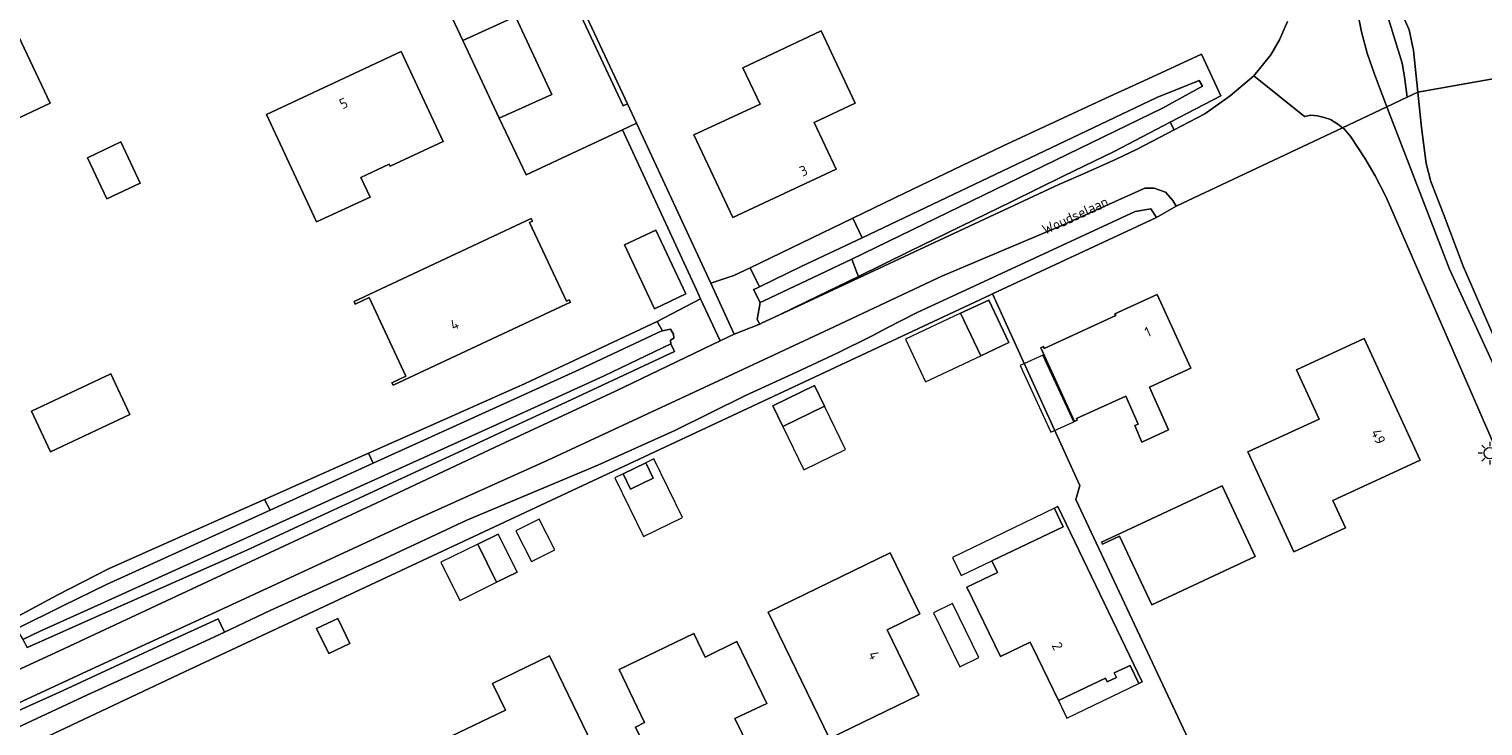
# Model space of a CAD drawing. Header units: metres. Extents: x 80938 to 82288, y 446951 to 448452.
# Tile 32 of 96: x 81910 to 82037, y 447375 to 447436. Entities that reach past the tile are written whole.
import ezdxf
from ezdxf.enums import TextEntityAlignment as Align

# ---------------------------------------------------------------- set-up
doc = ezdxf.new("R2010")
doc.units = ezdxf.units.M
doc.header["$MEASUREMENT"] = 0
doc.layers.get('0').update_dxf_attribs({"color": 253})
for name, color, linetype, lineweight in [('B-WE-GK-BESCHOEIING-G', 253, 'GK-BESCHOEIING', 35), ('B-WE-IE-TERREINAFSCHEIDING_KUNSTMATIG_HEKWERK-G', 253, 'IE-TERREINAFSCHEIDING-KUNSTMATIG', 18), ('B-WE-KL-ET_LS_OV_LICHTMAST-S', 253, 'Continuous', 25), ('B-WE-OG-BEBOUWING-GV', 253, 'Continuous', 35), ('B-WE-OG-BEBOUWING-T18', 253, 'Continuous', 18), ('B-WE-OG-BEBOUWING_LUIFEL-GV', 253, 'Continuous', 18), ('B-WE-OG-TERREIN_CULTUURSCHEIDING-GV', 253, 'Continuous', 18), ('B-WE-OG-TERREIN_ERF-GV', 253, 'Continuous', 18), ('B-WE-OG-TOPOGRAFIE-T18', 253, 'Continuous', 18), ('B-WE-OG-WATER-GV', 253, 'Continuous', 18), ('B-WE-OG-WATER_SLOOT-GV', 253, 'Continuous', 18), ('B-WE-VH-VERHARDING_ASFALT-GV', 253, 'Continuous', 18), ('B-WE-VH-VERHARDING_GRASBETONSTEEN-GV', 253, 'Continuous', 18), ('B-WE-VH-VERHARDING_STRAATBAKSTEEN-GV', 253, 'Continuous', 18), ('B-WE-VH-VERHARDING_TEGEL-GV', 253, 'Continuous', 18)]:
    doc.layers.add(name, color=color, linetype=linetype, lineweight=lineweight)
doc.styles.add('NLCS-ISO-M500-T18', font='NLCS-ISO.ttf', dxfattribs={"height": 0.9})
doc.linetypes.add('GK-BESCHOEIING', pattern='A,30,-5,[1,NLCS.SHX,S=1,R=0,X=0,Y=0],-5', length=40)
doc.linetypes.add('IE-TERREINAFSCHEIDING-KUNSTMATIG', pattern='A,4,[82,NLCS.SHX,S=0.75,R=90,X=0,Y=0],4,-2', length=10)

# ---------------------------------------------------------------- blocks, each defined once
blk = doc.blocks.new('SKL-ET_OV_LICHTMAST-SO')
at = {"color": 0, "linetype": 'ByBlock', "lineweight": 18}
for points in [[(-1.25, 0), (-2, 0)], [(-1.41, 1.41), (-0.88, 0.88)], [(0, 2), (0, 1.25)], [(0.88, 0.88), (1.41, 1.41)], [(2, 0), (1.25, 0)], [(-1.41, -1.41), (-0.88, -0.88)], [(0, -1.25), (0, -2)], [(0.88, -0.88), (1.41, -1.41)]]:
    blk.add_lwpolyline(points, dxfattribs=at)
blk.add_circle((0, 0), 1, dxfattribs=at)

msp = doc.modelspace()

# ---------------------------------------------------------------- linework, layer by layer
at = {"layer": 'B-WE-GK-BESCHOEIING-G', "linetype": 'Continuous', "lineweight": 0}
for points in [[(81994.007, 447412.839), (81994.176, 447412.918), (82008.583, 447419.611)], [(81923.319, 447379.749), (81994.007, 447412.839)]]:
    msp.add_lwpolyline(points, dxfattribs=at)
at = {"layer": 'B-WE-IE-TERREINAFSCHEIDING_KUNSTMATIG_HEKWERK-G', "linetype": 'Continuous', "lineweight": 0}
msp.add_lwpolyline([(82018.821, 447357.941), (82012.258, 447371.946), (82001.506, 447394.892)], dxfattribs=at)
at = {"layer": 'B-WE-OG-BEBOUWING-GV', "linetype": 'Continuous', "lineweight": 0}
for points in [[(81905.882, 447434.152), (81903.399, 447439.394), (81900.324, 447437.925), (81900.552, 447437.447), (81899.343, 447436.869), (81899.067, 447437.446), (81898.796, 447437.317), (81898.741, 447437.433), (81894.552, 447435.448), (81894.599, 447435.349), (81894.31, 447435.212), (81897.911, 447427.611), (81906.663, 447431.758), (81908.37, 447428.154), (81911.533, 447429.652), (81908.755, 447435.516)], [(81982.156, 447429.658), (81979.167, 447435.988), (81972.301, 447432.745), (81973.807, 447429.553), (81967.998, 447426.859), (81971.399, 447419.624), (81980.473, 447423.854), (81978.539, 447427.95)], [(81930.51, 447428.647), (81934.906, 447419.232), (81939.595, 447421.419), (81938.798, 447423.138), (81941.279, 447424.288), (81941.355, 447424.122), (81946.017, 447426.298), (81942.335, 447434.174)], [(81917.738, 447426.25), (81914.796, 447424.869), (81916.495, 447421.248), (81919.437, 447422.628)], [(81953.841, 447419.293), (81953.735, 447419.52), (81938.193, 447412.243), (81938.298, 447412.017), (81939.521, 447412.589), (81942.736, 447405.696), (81941.513, 447405.123), (81941.619, 447404.896), (81957.172, 447412.18), (81957.066, 447412.407), (81956.813, 447412.288), (81953.587, 447419.175)], [(81964.645, 447418.5), (81961.907, 447417.209), (81964.544, 447411.618), (81967.282, 447412.91)], [(81993.857, 447412.376), (81991.396, 447411.217), (81993.157, 447407.481), (81995.617, 447408.64)], [(82011.588, 447406.395), (82008.632, 447412.861), (82004.932, 447411.165), (82005.003, 447411.01), (81998.732, 447408.134), (81998.661, 447408.289), (81998.416, 447408.176), (82001.373, 447401.71), (82001.628, 447401.826), (82001.561, 447401.971), (82005.878, 447403.946), (82006.957, 447401.493), (82006.66, 447401.362), (82007.297, 447399.916), (82009.633, 447400.988), (82007.97, 447404.736)], [(82026.782, 447408.991), (82020.845, 447406.26), (82022.838, 447401.926), (82016.588, 447399.051), (82020.609, 447390.3), (82025.158, 447392.4), (82024.051, 447394.797), (82031.696, 447398.326)], [(81918.526, 447402.326), (81916.847, 447405.89), (81909.903, 447402.618), (81911.574, 447399.051)], [(81978.585, 447404.877), (81974.914, 447403.098), (81975.786, 447401.298), (81979.457, 447403.077)], [(81961.792, 447397.133), (81962.449, 447395.784), (81964.427, 447396.748), (81963.77, 447398.096)], [(82003.749, 447391.144), (82003.834, 447390.963), (82005.337, 447391.666), (82008.153, 447385.642), (82017.231, 447389.884), (82014.33, 447396.09)], [(81999.614, 447394.123), (81999.628, 447394.095), (82000.396, 447392.495), (81994.14, 447389.491), (81994.633, 447388.475), (81991.951, 447387.175), (81994.889, 447381.112), (81997.493, 447382.368), (81998.156, 447380.994), (81999.966, 447377.242), (82004.089, 447379.213), (82004.255, 447378.869), (82005.051, 447379.261), (82004.855, 447379.66), (82006.272, 447380.324), (82007.027, 447378.74), (82007.319, 447378.874), (81999.924, 447394.272)], [(81954.419, 447393.163), (81952.38, 447392.12), (81953.759, 447389.425), (81955.798, 447390.468)], [(81949.04, 447390.965), (81950.694, 447387.614), (81952.487, 447388.499), (81950.834, 447391.849)], [(81985.222, 447390.198), (81974.509, 447384.998), (81979.898, 447373.897), (81987.733, 447377.7), (81984.946, 447383.439), (81987.825, 447384.836)], [(81936.754, 447384.452), (81934.907, 447383.562), (81935.968, 447381.362), (81937.814, 447382.252)], [(81974.395, 447376.98), (81971.759, 447382.434), (81968.994, 447381.033), (81967.998, 447383.136), (81961.44, 447379.978), (81963.679, 447375.314), (81962.877, 447374.908), (81964.625, 447371.274), (81965.436, 447371.664), (81966.886, 447368.701), (81973.427, 447371.891), (81971.59, 447375.657)], [(81959.466, 447372.623), (81955.344, 447381.176), (81950.326, 447378.741), (81951.461, 447376.402), (81946.583, 447374.048), (81952.559, 447361.707), (81959.295, 447364.977), (81956.328, 447371.081)]]:
    msp.add_lwpolyline(points, close=True, dxfattribs=at)
at = {"layer": 'B-WE-OG-BEBOUWING_LUIFEL-GV', "linetype": 'Continuous', "lineweight": 0}
for points in [[(81991.396, 447411.217), (81986.558, 447408.937), (81988.318, 447405.201), (81993.157, 447407.481)], [(81998.617, 447407.553), (81996.618, 447406.634), (81999.312, 447400.775), (82001.311, 447401.694)], [(81979.457, 447403.077), (81975.786, 447401.298), (81977.638, 447397.474), (81981.31, 447399.253)], [(81961.792, 447397.133), (81961.073, 447396.783), (81963.582, 447391.632), (81966.998, 447393.296), (81964.489, 447398.447), (81963.77, 447398.096), (81964.427, 447396.748), (81962.449, 447395.784)], [(81999.628, 447394.095), (81999.614, 447394.123), (81990.682, 447389.796), (81991.454, 447388.201), (81994.14, 447389.491), (82000.396, 447392.495)], [(81949.04, 447390.965), (81945.812, 447389.372), (81947.465, 447386.021), (81950.694, 447387.614)], [(81990.678, 447385.742), (81989.016, 447384.931), (81991.326, 447380.198), (81992.988, 447381.01)], [(81999.966, 447377.242), (82000.714, 447375.693), (82007.027, 447378.74), (82006.272, 447380.324), (82004.855, 447379.66), (82005.051, 447379.261), (82004.255, 447378.869), (82004.089, 447379.213)]]:
    msp.add_lwpolyline(points, close=True, dxfattribs=at)
at = {"layer": 'B-WE-OG-TERREIN_CULTUURSCHEIDING-GV', "linetype": 'Continuous', "lineweight": 0}
for points in [[(82028.786, 447429.344), (82030.552, 447430.178), (82030.339, 447431.961), (82030.108, 447433.152), (82028.536, 447438.292), (82028.194, 447440.687), (82028.108, 447443.081), (82028.279, 447444.877), (82028.417, 447445.054), (82028.312, 447445.929), (82028.134, 447445.804), (82027.595, 447445.275), (82027.171, 447444.644), (82026.784, 447443.962), (82026.432, 447442.987), (82026.222, 447442.125), (82026.047, 447441.047), (82025.984, 447439.702), (82026.133, 447437.935), (82026.548, 447435.924), (82027.052, 447434.041), (82027.683, 447432.206), (82028.379, 447430.422)], [(82010.128, 447427.309), (82009.768, 447427.973), (82004.864, 447425.417), (82000.394, 447423.233), (81995.878, 447421.028), (81986.893, 447416.639), (81982.423, 447414.456), (81977.907, 447412.251), (81975.451, 447411.051), (81989.526, 447417.633), (82000, 447422.526), (82002.43, 447423.569), (82005.044, 447424.726), (82006.817, 447425.587)]]:
    msp.add_lwpolyline(points, close=True, dxfattribs=at)
for points in [[(81908.796, 447376.366), (81912.682, 447378.12), (81921.753, 447382.328), (81926.266, 447384.421), (81926.82, 447383.246), (81930.819, 447385.13), (81940.437, 447389.507), (81948.091, 447393.065), (81959.585, 447397.89), (81966.319, 447400.933), (81972.514, 447404.002), (81976.991, 447406.051), (81980.611, 447407.754), (81983.638, 447409.247), (81984.897, 447409.913), (81987.585, 447411.3), (81992.633, 447413.618), (82006.706, 447420.136), (82008.074, 447420.392), (82008.583, 447419.611), (82010.285, 447420.602), (82010.003, 447421.098), (82009.352, 447421.838), (82008.364, 447422.208), (82007.539, 447422.185), (82000, 447418.8), (81999.923, 447418.765), (81989.75, 447414.481), (81979.876, 447409.826), (81970.154, 447405.298), (81955.127, 447398.306), (81943.214, 447392.935), (81927.879, 447385.845), (81915.174, 447379.999), (81901.014, 447373.431)], [(81902.444, 447377.051), (81912.778, 447381.802), (81925.305, 447387.648), (81940.13, 447394.567), (81951, 447399.668), (81961.129, 447404.371), (81970.306, 447408.8), (81968.589, 447412.498), (81964.788, 447410.501), (81965.241, 447409.679), (81965.933, 447409.824), (81966.207, 447409.398), (81966.251, 447409.031), (81965.941, 447408.864), (81965.963, 447408.546), (81966.302, 447407.868), (81956.419, 447403.239), (81951.859, 447401.127), (81947.345, 447399.036), (81942.785, 447396.924), (81938.271, 447394.833), (81933.711, 447392.721), (81928.797, 447390.445), (81919.658, 447386.386), (81915.111, 447384.367), (81910.518, 447382.328), (81909.529, 447381.889)]]:
    msp.add_lwpolyline(points, dxfattribs=at)
at = {"layer": 'B-WE-OG-TERREIN_ERF-GV', "linetype": 'Continuous', "lineweight": 0}
for points in [[(81907.967, 447384.221), (81912.141, 447386.492), (81916.65, 447388.803), (81925.787, 447392.866), (81930.333, 447394.887), (81934.925, 447396.929), (81939.471, 447398.95), (81944.063, 447400.991), (81953.2, 447405.054), (81964.788, 447410.501), (81968.589, 447412.498), (81968.24, 447413.266), (81961.744, 447427.309), (81953.289, 447423.366), (81950.927, 447428.321), (81947.729, 447435.158), (81946.072, 447438.729), (81945.679, 447439.535), (81951.325, 447442.212), (81942.078, 447461.985), (81939.565, 447463.318), (81874.324, 447432.697)], [(81957.721, 447439.112), (81962.186, 447429.587), (81962.964, 447427.885), (81969.473, 447413.863), (81971.508, 447414.527), (81972.931, 447415.214), (81977.457, 447417.397), (81981.938, 447419.559), (81986.464, 447421.742), (81995.056, 447425.886), (82004.133, 447430.081), (82007.472, 447431.625), (82012.513, 447433.956), (82014.209, 447430.288), (82009.768, 447427.973), (82010.128, 447427.309), (82012.811, 447428.705), (82015.04, 447430.291), (82017.098, 447432.049), (82018.599, 447433.893), (82019.371, 447435.222), (82020.057, 447436.809)], [(82039.92, 447395.7), (82028.73, 447421.39), (82027.74, 447423.28), (82026.86, 447424.82), (82025.63, 447426.7), (82025.02, 447427.39), (82024.884, 447427.5), (82010.285, 447420.602), (82008.583, 447419.611), (81994.176, 447412.918), (82001.836, 447396.105), (82001.506, 447394.892), (82012.258, 447371.946), (82018.821, 447357.941), (82018.283, 447357.686), (82019.406, 447355.369), (82022.876, 447348.028), (82028.292, 447337.468), (82032.944, 447338.875), (82033.314, 447338.275), (82033.879, 447337.361), (82030.186, 447335.867), (82027.471, 447334.875), (82047.09, 447287.474)], [(82012.258, 447371.946), (82001.506, 447394.892), (82001.836, 447396.105), (81994.176, 447412.918), (81994.007, 447412.839), (81923.319, 447379.749), (81910.8, 447373.853)]]:
    msp.add_lwpolyline(points, dxfattribs=at)
for points in [[(81899.343, 447436.869), (81900.552, 447437.447), (81900.324, 447437.925), (81903.399, 447439.394), (81905.882, 447434.152), (81908.755, 447435.516), (81911.533, 447429.652), (81908.37, 447428.154), (81906.663, 447431.758), (81897.911, 447427.611), (81894.31, 447435.212), (81894.599, 447435.349), (81894.552, 447435.448), (81898.741, 447437.433), (81898.796, 447437.317), (81899.067, 447437.446)], [(81971.399, 447419.624), (81967.998, 447426.859), (81973.807, 447429.553), (81972.301, 447432.745), (81979.167, 447435.988), (81982.156, 447429.658), (81978.539, 447427.95), (81980.473, 447423.854)], [(81934.906, 447419.232), (81930.51, 447428.647), (81942.335, 447434.174), (81946.017, 447426.298), (81941.355, 447424.122), (81941.279, 447424.288), (81938.798, 447423.138), (81939.595, 447421.419)], [(81917.738, 447426.25), (81919.437, 447422.628), (81916.495, 447421.248), (81914.796, 447424.869)], [(81939.521, 447412.589), (81938.298, 447412.017), (81938.193, 447412.243), (81953.735, 447419.52), (81953.841, 447419.293), (81953.587, 447419.175), (81956.813, 447412.288), (81957.066, 447412.407), (81957.172, 447412.18), (81941.619, 447404.896), (81941.513, 447405.123), (81942.736, 447405.696)], [(81964.544, 447411.618), (81961.907, 447417.209), (81964.645, 447418.5), (81967.282, 447412.91)], [(81991.396, 447411.217), (81993.857, 447412.376), (81995.617, 447408.64), (81993.157, 447407.481)], [(82009.633, 447400.988), (82007.297, 447399.916), (82006.66, 447401.362), (82006.957, 447401.493), (82005.878, 447403.946), (82001.561, 447401.971), (82001.628, 447401.826), (82001.373, 447401.71), (81998.416, 447408.176), (81998.661, 447408.289), (81998.732, 447408.134), (82005.003, 447411.01), (82004.932, 447411.165), (82008.632, 447412.861), (82011.588, 447406.395), (82007.97, 447404.736)], [(82020.609, 447390.3), (82016.588, 447399.051), (82022.838, 447401.926), (82020.845, 447406.26), (82026.782, 447408.991), (82031.696, 447398.326), (82024.051, 447394.797), (82025.158, 447392.4)], [(81909.903, 447402.618), (81916.847, 447405.89), (81918.526, 447402.326), (81911.574, 447399.051)], [(81974.914, 447403.098), (81978.585, 447404.877), (81979.457, 447403.077), (81975.786, 447401.298)], [(81961.792, 447397.133), (81963.77, 447398.096), (81964.427, 447396.748), (81962.449, 447395.784)], [(82008.153, 447385.642), (82005.337, 447391.666), (82003.834, 447390.963), (82003.749, 447391.144), (82014.33, 447396.09), (82017.231, 447389.884)], [(81999.614, 447394.123), (81999.924, 447394.272), (82007.319, 447378.874), (82007.027, 447378.74), (82006.272, 447380.324), (82004.855, 447379.66), (82005.051, 447379.261), (82004.255, 447378.869), (82004.089, 447379.213), (81999.966, 447377.242), (81998.156, 447380.994), (81997.493, 447382.368), (81994.889, 447381.112), (81991.951, 447387.175), (81994.633, 447388.475), (81994.14, 447389.491), (82000.396, 447392.495), (81999.628, 447394.095)], [(81949.04, 447390.965), (81950.834, 447391.849), (81952.487, 447388.499), (81950.694, 447387.614)], [(81974.509, 447384.998), (81985.222, 447390.198), (81987.825, 447384.836), (81984.946, 447383.439), (81987.733, 447377.7), (81979.898, 447373.897)], [(81934.907, 447383.562), (81936.754, 447384.452), (81937.814, 447382.252), (81935.968, 447381.362)], [(81962.877, 447374.908), (81963.679, 447375.314), (81961.44, 447379.978), (81967.998, 447383.136), (81968.994, 447381.033), (81971.759, 447382.434), (81974.395, 447376.98), (81971.59, 447375.657), (81973.427, 447371.891), (81966.886, 447368.701), (81965.436, 447371.664), (81964.625, 447371.274)], [(81946.583, 447374.048), (81951.461, 447376.402), (81950.326, 447378.741), (81955.344, 447381.176), (81959.466, 447372.623), (81956.328, 447371.081), (81959.295, 447364.977), (81952.559, 447361.707)]]:
    msp.add_lwpolyline(points, close=True, dxfattribs=at)
at = {"layer": 'B-WE-OG-WATER-GV', "linetype": 'Continuous', "lineweight": 0}
msp.add_lwpolyline([(82042.87, 447432.64), (82031.492, 447430.622), (82031.81, 447427.53), (82032.23, 447424.37), (82032.65, 447422.79), (82033.72, 447420.01), (82035.48, 447415.36), (82039.551, 447405.928)], dxfattribs=at)
at = {"layer": 'B-WE-OG-WATER_SLOOT-GV', "linetype": 'Continuous', "lineweight": 0}
for points in [[(82029.3, 447440.03), (82030.05, 447437.61), (82030.74, 447436.08), (82031.12, 447434.27), (82031.26, 447432.87), (82031.492, 447430.622), (82042.87, 447432.64)], [(82028.536, 447438.292), (82030.108, 447433.152), (82030.339, 447431.961), (82030.552, 447430.178), (82031.492, 447430.622), (82031.26, 447432.87), (82031.12, 447434.27), (82030.74, 447436.08), (82030.05, 447437.61)], [(82039.551, 447405.928), (82035.48, 447415.36), (82033.72, 447420.01), (82032.65, 447422.79), (82032.23, 447424.37), (82031.81, 447427.53), (82031.492, 447430.622), (82030.552, 447430.178), (82028.786, 447429.344), (82034.28, 447415.1), (82050.48, 447379.91)], [(81910.8, 447373.853), (81923.319, 447379.749), (81994.007, 447412.839), (81994.176, 447412.918), (82008.583, 447419.611), (82008.074, 447420.392), (82006.706, 447420.136), (81992.633, 447413.618), (81987.585, 447411.3), (81984.897, 447409.913), (81983.638, 447409.247), (81980.611, 447407.754), (81976.991, 447406.051), (81972.514, 447404.002), (81966.319, 447400.933), (81959.585, 447397.89), (81948.091, 447393.065), (81940.437, 447389.507), (81930.819, 447385.13), (81926.82, 447383.246), (81924.695, 447382.244), (81914.796, 447377.742), (81903.212, 447372.343)]]:
    msp.add_lwpolyline(points, dxfattribs=at)
for points in [[(81982.749, 447417.851), (82008.598, 447430.14), (82012.313, 447431.633), (82012.599, 447431.141), (82009.111, 447429.208), (81999.709, 447424.644), (81981.842, 447415.973), (81982.293, 447414.797), (81982.423, 447414.456), (81986.893, 447416.639), (81995.878, 447421.028), (82000.394, 447423.233), (82004.864, 447425.417), (82009.768, 447427.973), (82014.209, 447430.288), (82012.513, 447433.956), (82007.472, 447431.625), (82004.133, 447430.081), (81995.056, 447425.886), (81986.464, 447421.742), (81981.938, 447419.559)], [(81982.749, 447417.851), (81977.4, 447415.308), (81973.739, 447413.541), (81973.456, 447413.404), (81973.239, 447413.299), (81973.823, 447412.151), (81974.145, 447412.305), (81977.909, 447414.098), (81981.842, 447415.973), (81999.709, 447424.644), (82009.111, 447429.208), (82012.599, 447431.141), (82012.313, 447431.633), (82008.598, 447430.14)], [(81972.931, 447415.214), (81973.739, 447413.541), (81977.4, 447415.308), (81982.749, 447417.851), (81981.938, 447419.559), (81977.457, 447417.397)], [(81969.473, 447413.863), (81971.537, 447409.377), (81973.705, 447410.235), (81973.789, 447410.274), (81973.559, 447410.678), (81973.823, 447412.151), (81973.239, 447413.299), (81973.456, 447413.404), (81973.739, 447413.541), (81972.931, 447415.214), (81971.508, 447414.527)], [(81973.789, 447410.274), (81973.988, 447410.367), (81975.451, 447411.051), (81977.907, 447412.251), (81982.423, 447414.456), (81982.293, 447414.797), (81981.842, 447415.973), (81977.909, 447414.098), (81974.145, 447412.305), (81973.823, 447412.151), (81973.559, 447410.678)], [(81908.568, 447383.535), (81909.146, 447382.61), (81910.655, 447383.331), (81914.742, 447385.182), (81937.848, 447395.644), (81947.298, 447399.923), (81956.143, 447403.927), (81959.814, 447405.59), (81960.137, 447405.736), (81965.963, 447408.546), (81965.941, 447408.864), (81966.251, 447409.031), (81966.207, 447409.398), (81965.933, 447409.824), (81965.241, 447409.679), (81965.129, 447409.655), (81964.753, 447409.478), (81957.975, 447406.279), (81939.868, 447398.057), (81930.829, 447393.953), (81916.477, 447387.436), (81912.655, 447385.551)], [(81939.471, 447398.95), (81939.868, 447398.057), (81957.975, 447406.279), (81964.753, 447409.478), (81965.129, 447409.655), (81965.241, 447409.679), (81964.788, 447410.501), (81953.2, 447405.054), (81944.063, 447400.991)], [(81909.146, 447382.61), (81909.529, 447381.889), (81910.518, 447382.328), (81915.111, 447384.367), (81919.658, 447386.386), (81928.797, 447390.445), (81933.711, 447392.721), (81938.271, 447394.833), (81942.785, 447396.924), (81947.345, 447399.036), (81951.859, 447401.127), (81956.419, 447403.239), (81966.302, 447407.868), (81965.963, 447408.546), (81960.137, 447405.736), (81959.814, 447405.59), (81956.143, 447403.927), (81947.298, 447399.923), (81937.848, 447395.644), (81914.742, 447385.182), (81910.655, 447383.331)], [(81930.333, 447394.887), (81930.829, 447393.953), (81939.868, 447398.057), (81939.471, 447398.95), (81934.925, 447396.929)], [(81908.568, 447383.535), (81912.655, 447385.551), (81916.477, 447387.436), (81930.829, 447393.953), (81930.333, 447394.887), (81925.787, 447392.866), (81916.65, 447388.803), (81912.141, 447386.492), (81907.967, 447384.221)], [(81869.044, 447357.789), (81869.56, 447356.743), (81874.561, 447359.083), (81882.394, 447362.74), (81887.47, 447365.054), (81895.022, 447368.562), (81903.212, 447372.343), (81914.796, 447377.742), (81924.695, 447382.244), (81926.82, 447383.246), (81926.266, 447384.421), (81921.753, 447382.328), (81912.682, 447378.12), (81908.796, 447376.366), (81899.682, 447372.251), (81892.076, 447368.703), (81883.014, 447364.475), (81882.597, 447364.275), (81873.577, 447359.958)]]:
    msp.add_lwpolyline(points, close=True, dxfattribs=at)
at = {"layer": 'B-WE-VH-VERHARDING_ASFALT-GV', "linetype": 'Continuous', "lineweight": 0}
for points in [[(82020.057, 447436.809), (82019.371, 447435.222), (82018.599, 447433.893), (82017.098, 447432.049), (82021.566, 447428.489), (82022.1, 447428.586), (82022.684, 447428.542), (82023.28, 447428.398), (82023.837, 447428.215), (82024.482, 447427.815), (82024.884, 447427.5), (82028.786, 447429.344), (82028.379, 447430.422), (82027.683, 447432.206), (82027.052, 447434.041), (82026.548, 447435.924), (82026.133, 447437.935)], [(81901.014, 447373.431), (81915.174, 447379.999), (81927.879, 447385.845), (81943.214, 447392.935), (81955.127, 447398.306), (81970.154, 447405.298), (81979.876, 447409.826), (81989.75, 447414.481), (81999.923, 447418.765), (82000, 447418.8), (82007.539, 447422.185), (82008.364, 447422.208), (82009.352, 447421.838), (82010.003, 447421.098), (82010.285, 447420.602), (82024.884, 447427.5), (82024.482, 447427.815), (82023.837, 447428.215), (82023.28, 447428.398), (82022.684, 447428.542), (82022.1, 447428.586), (82021.566, 447428.489), (82017.098, 447432.049), (82015.04, 447430.291), (82012.811, 447428.705), (82010.128, 447427.309), (82006.817, 447425.587), (82005.044, 447424.726), (82002.43, 447423.569), (82000, 447422.526), (81989.526, 447417.633), (81975.451, 447411.051), (81973.988, 447410.367), (81973.789, 447410.274), (81973.705, 447410.235), (81971.537, 447409.377), (81970.306, 447408.8), (81961.129, 447404.371), (81951, 447399.668), (81940.13, 447394.567), (81925.305, 447387.648), (81912.778, 447381.802), (81902.444, 447377.051)], [(82034.28, 447415.1), (82028.786, 447429.344), (82024.884, 447427.5), (82025.02, 447427.39), (82025.63, 447426.7), (82026.86, 447424.82), (82027.74, 447423.28), (82028.73, 447421.39), (82039.92, 447395.7)], [(82086.359, 447260.108), (82090.618, 447261.308), (82089.982, 447263.257), (82086.517, 447276.108), (82086.336, 447276.782), (82086.06, 447277.554), (82084.5, 447281.93), (82082.05, 447289.39), (82071.11, 447319.58), (82069.22, 447324.56), (82066.67, 447331.55), (82061.88, 447347.27), (82056.44, 447364.61), (82055.44, 447367.51), (82054.51, 447370.08), (82052.83, 447374.35), (82050.48, 447379.91), (82034.28, 447415.1)]]:
    msp.add_lwpolyline(points, dxfattribs=at)
at = {"layer": 'B-WE-VH-VERHARDING_GRASBETONSTEEN-GV', "linetype": 'Continuous', "lineweight": 0}
msp.add_lwpolyline([(81946.133, 447463.828), (81945.779, 447463.65), (81945.913, 447463.338), (81961.802, 447429.411), (81962.186, 447429.587), (81957.721, 447439.112)], close=True, dxfattribs=at)
at = {"layer": 'B-WE-VH-VERHARDING_STRAATBAKSTEEN-GV', "linetype": 'Continuous', "lineweight": 0}
for points in [[(81945.913, 447463.338), (81942.597, 447461.829), (81952.076, 447441.564), (81951.705, 447441.4), (81946.072, 447438.729), (81947.729, 447435.158), (81952.348, 447437.259), (81955.528, 447430.406), (81950.927, 447428.321), (81953.289, 447423.366), (81961.744, 447427.309), (81962.964, 447427.885), (81962.186, 447429.587), (81961.802, 447429.411)], [(81952.348, 447437.259), (81947.729, 447435.158), (81950.927, 447428.321), (81955.528, 447430.406)]]:
    msp.add_lwpolyline(points, close=True, dxfattribs=at)
at = {"layer": 'B-WE-VH-VERHARDING_TEGEL-GV', "linetype": 'Continuous', "lineweight": 0}
msp.add_lwpolyline([(81968.24, 447413.266), (81968.589, 447412.498), (81970.306, 447408.8), (81971.537, 447409.377), (81969.473, 447413.863), (81962.964, 447427.885), (81961.744, 447427.309)], close=True, dxfattribs=at)

# ---------------------------------------------------------------- block references
at = {"layer": 'B-WE-KL-ET_LS_OV_LICHTMAST-S', "linetype": 'Continuous', "lineweight": 0, "xscale": 0.5, "yscale": 0.5, "zscale": 0.5}
msp.add_blockref('SKL-ET_OV_LICHTMAST-SO', (82037.8, 447398.941), dxfattribs=at)

# ---------------------------------------------------------------- texts
at = {"layer": 'B-WE-OG-BEBOUWING-T18', "linetype": 'Continuous', "lineweight": 0, "style": 'NLCS-ISO-M500-T18'}
for s, rotation, p in [('5', 25.1, (81937.273, 447429.634)), ('3', 25.1, (81977.614, 447423.723)), ('4', 25.1, (81946.997, 447410.234)), ('1', 24, (82007.807, 447409.587)), ('49', 293.9, (82028.034, 447400.394)), ('2', 295.8, (81999.884, 447382.014)), ('4', 295.9, (81983.804, 447381.212))]:
    msp.add_text(s, height=0.9, rotation=rotation, dxfattribs=at).set_placement(p, align=Align.MIDDLE)
at = {"layer": 'B-WE-OG-TOPOGRAFIE-T18', "linetype": 'Continuous', "lineweight": 0, "style": 'NLCS-ISO-M500-T18'}
msp.add_text('Woudselaan', height=0.9, rotation=24.8, dxfattribs=at).set_placement((82001.435, 447419.799), align=Align.MIDDLE)

doc.saveas('drawing.dxf')
